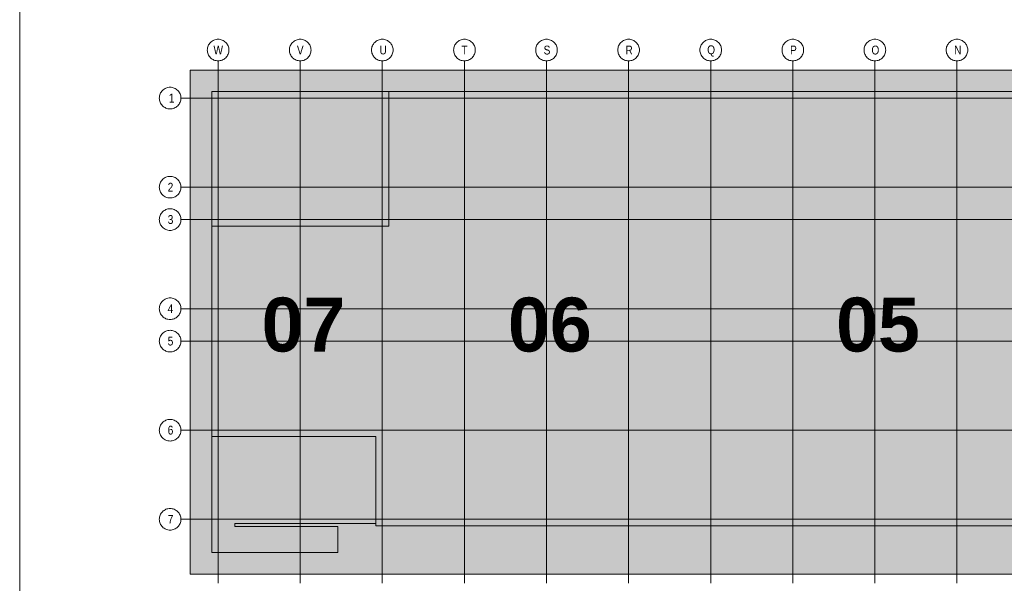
# Model space of a CAD drawing. Extents: x -620 to 300, y 62 to 1162.
# Tile 27 of 256: x 115 to 193, y 239 to 284. Entities that reach past the tile are written whole.
import ezdxf
from ezdxf.lldxf.tags import DXFTag

# ---------------------------------------------------------------- set-up
doc = ezdxf.new("R2010")
doc.units = 0
for name, color, linetype, lineweight in [('iwb_Plankopf Linie', 7, 'Continuous', 13), ('PK_LP', 7, 'Continuous', 9), ('PK_LP_Achsen', 7, 'STRICHPUNKT2', 5)]:
    doc.layers.add(name, color=color, linetype=linetype, lineweight=lineweight)
for name, color, linetype, lineweight, true_color in [('PK_LP_T04', 5, 'Continuous', 9, 0x0000ff), ('PK_LP_T04_Rest', 9, 'Continuous', 9, 0x808080), ('PK_LP_Tennung', 9, 'Continuous', 18, 0x808080)]:
    doc.layers.add(name, color=color, linetype=linetype, lineweight=lineweight, true_color=true_color)
doc.styles.get("Standard").update_dxf_attribs({"font": 'ARIALN.TTF'})
tags = doc.linetypes.add('grob', pattern=[14, 3, -8, 3]).pattern_tags.tags
tags[8:9] = [DXFTag(74, 4), DXFTag(75, 0), DXFTag(340, '0'), DXFTag(46, 0.0), DXFTag(50, 0.0), DXFTag(44, 0.0), DXFTag(45, 0.0)]
tags[6:7] = [DXFTag(74, 4), DXFTag(75, 0), DXFTag(340, '0'), DXFTag(46, 0.0), DXFTag(50, 0.0), DXFTag(44, 0.0), DXFTag(45, 0.0)]
tags[4:5] = [DXFTag(74, 4), DXFTag(75, 0), DXFTag(340, '0'), DXFTag(46, 0.0), DXFTag(50, 0.0), DXFTag(44, 0.0), DXFTag(45, 0.0)]
tags = doc.linetypes.add('STRICHPUNKT2', pattern=[12.7, 6.35, -3.175, 0, -3.175]).pattern_tags.tags
tags[10:11] = [DXFTag(74, 4), DXFTag(75, 0), DXFTag(340, '0'), DXFTag(46, 0.0), DXFTag(50, 0.0), DXFTag(44, 0.0), DXFTag(45, 0.0)]
tags[8:9] = [DXFTag(74, 4), DXFTag(75, 0), DXFTag(340, '0'), DXFTag(46, 0.0), DXFTag(50, 0.0), DXFTag(44, 0.0), DXFTag(45, 0.0)]
tags[6:7] = [DXFTag(74, 4), DXFTag(75, 0), DXFTag(340, '0'), DXFTag(46, 0.0), DXFTag(50, 0.0), DXFTag(44, 0.0), DXFTag(45, 0.0)]
tags[4:5] = [DXFTag(74, 4), DXFTag(75, 0), DXFTag(340, '0'), DXFTag(46, 0.0), DXFTag(50, 0.0), DXFTag(44, 0.0), DXFTag(45, 0.0)]

# ---------------------------------------------------------------- blocks, each defined once
blk = doc.blocks.new('Blockreferenz-A06G945R8I')
at = {"layer": 'PK_LP', "linetype": 'grob', "lineweight": 5, "ltscale": 0.13}
for p, q in [((128.76, 279.685), (143.888, 279.685)), ((128.76, 240.014), (128.76, 279.685)), ((143.888, 279.685), (169.728, 279.685)), ((143.888, 240.014), (143.888, 279.685)), ((143.888, 279.685), (143.888, 240.014)), ((169.728, 279.685), (195.568, 279.685)), ((169.728, 240.014), (169.728, 279.685)), ((169.728, 279.685), (169.728, 240.014)), ((143.888, 240.014), (128.76, 240.014)), ((169.728, 240.014), (143.888, 240.014)), ((195.568, 240.014), (169.728, 240.014))]:
    blk.add_line(p, q, dxfattribs=at)
at = {"layer": 'PK_LP', "linetype": 'ByBlock', "lineweight": 13, "ltscale": 0.13}
for p, q in [((130.46, 277.985), (144.395, 277.985)), ((130.46, 267.408), (130.46, 277.985)), ((209.085, 277.985), (144.395, 277.985)), ((144.395, 277.985), (144.395, 267.408)), ((144.395, 277.985), (144.395, 267.408)), ((130.46, 267.408), (130.46, 250.833)), ((144.395, 267.408), (130.46, 267.408)), ((144.395, 267.408), (130.46, 267.408)), ((130.46, 241.714), (130.46, 250.833)), ((130.46, 250.833), (143.38, 250.833)), ((130.46, 250.833), (143.38, 250.833)), ((143.38, 250.833), (143.38, 243.996)), ((143.38, 250.833), (143.38, 243.82)), ((143.38, 243.996), (132.286, 243.996)), ((132.286, 243.996), (132.286, 243.754)), ((132.286, 243.754), (140.398, 243.754)), ((140.398, 243.754), (140.398, 241.714)), ((143.38, 243.82), (196.075, 243.82)), ((140.398, 241.714), (130.46, 241.714))]:
    blk.add_line(p, q, dxfattribs=at)
at = {"layer": 'PK_LP_Achsen', "linetype": 'ByBlock', "ltscale": 0.13}
for p, q in [((130.567, 282.007), (130.642, 282.043)), ((130.642, 282.043), (130.721, 282.071)), ((130.721, 282.071), (130.802, 282.091)), ((130.802, 282.091), (130.884, 282.103)), ((130.884, 282.103), (130.968, 282.108)), ((130.968, 282.108), (131.051, 282.103)), ((131.051, 282.103), (131.134, 282.091)), ((131.134, 282.091), (131.214, 282.071)), ((131.214, 282.071), (131.293, 282.043)), ((131.293, 282.043), (131.368, 282.007)), ((137.027, 282.007), (137.102, 282.043)), ((137.102, 282.043), (137.181, 282.071)), ((137.181, 282.071), (137.262, 282.091)), ((137.262, 282.091), (137.344, 282.103)), ((137.344, 282.103), (137.428, 282.108)), ((137.428, 282.108), (137.511, 282.103)), ((137.511, 282.103), (137.594, 282.091)), ((137.594, 282.091), (137.674, 282.071)), ((137.674, 282.071), (137.753, 282.043)), ((137.753, 282.043), (137.828, 282.007)), ((143.487, 282.007), (143.562, 282.043)), ((143.562, 282.043), (143.641, 282.071)), ((143.641, 282.071), (143.722, 282.091)), ((143.722, 282.091), (143.804, 282.103)), ((143.804, 282.103), (143.888, 282.108)), ((143.888, 282.108), (143.971, 282.103)), ((143.971, 282.103), (144.054, 282.091)), ((144.054, 282.091), (144.134, 282.071)), ((144.134, 282.071), (144.213, 282.043)), ((144.213, 282.043), (144.288, 282.007)), ((149.947, 282.007), (150.022, 282.043)), ((150.022, 282.043), (150.101, 282.071)), ((150.101, 282.071), (150.182, 282.091)), ((150.182, 282.091), (150.264, 282.103)), ((150.264, 282.103), (150.348, 282.108)), ((150.348, 282.108), (150.431, 282.103)), ((150.431, 282.103), (150.514, 282.091)), ((150.514, 282.091), (150.594, 282.071)), ((150.594, 282.071), (150.673, 282.043)), ((150.673, 282.043), (150.748, 282.007)), ((156.407, 282.007), (156.482, 282.043)), ((156.482, 282.043), (156.561, 282.071)), ((156.561, 282.071), (156.642, 282.091)), ((156.642, 282.091), (156.724, 282.103)), ((156.724, 282.103), (156.808, 282.108)), ((156.808, 282.108), (156.891, 282.103)), ((156.891, 282.103), (156.974, 282.091)), ((156.974, 282.091), (157.054, 282.071)), ((157.054, 282.071), (157.133, 282.043)), ((157.133, 282.043), (157.208, 282.007)), ((162.867, 282.007), (162.942, 282.043)), ((162.942, 282.043), (163.021, 282.071)), ((163.021, 282.071), (163.102, 282.091)), ((163.102, 282.091), (163.184, 282.103)), ((163.184, 282.103), (163.268, 282.108)), ((163.268, 282.108), (163.351, 282.103)), ((163.351, 282.103), (163.434, 282.091)), ((163.434, 282.091), (163.514, 282.071)), ((163.514, 282.071), (163.593, 282.043)), ((163.593, 282.043), (163.668, 282.007)), ((169.327, 282.007), (169.402, 282.043)), ((169.402, 282.043), (169.481, 282.071)), ((169.481, 282.071), (169.562, 282.091)), ((169.562, 282.091), (169.644, 282.103)), ((169.644, 282.103), (169.728, 282.108)), ((169.728, 282.108), (169.811, 282.103)), ((169.811, 282.103), (169.894, 282.091)), ((169.894, 282.091), (169.974, 282.071)), ((169.974, 282.071), (170.053, 282.043)), ((170.053, 282.043), (170.128, 282.007)), ((175.787, 282.007), (175.862, 282.043)), ((175.862, 282.043), (175.941, 282.071)), ((175.941, 282.071), (176.022, 282.091)), ((176.022, 282.091), (176.104, 282.103)), ((176.104, 282.103), (176.188, 282.108)), ((176.188, 282.108), (176.271, 282.103)), ((176.271, 282.103), (176.354, 282.091)), ((176.354, 282.091), (176.434, 282.071)), ((176.434, 282.071), (176.513, 282.043)), ((176.513, 282.043), (176.588, 282.007)), ((182.247, 282.007), (182.322, 282.043)), ((182.322, 282.043), (182.401, 282.071)), ((182.401, 282.071), (182.482, 282.091)), ((182.482, 282.091), (182.564, 282.103)), ((182.564, 282.103), (182.648, 282.108)), ((182.648, 282.108), (182.731, 282.103)), ((182.731, 282.103), (182.814, 282.091)), ((182.814, 282.091), (182.894, 282.071)), ((182.894, 282.071), (182.973, 282.043)), ((182.973, 282.043), (183.048, 282.007)), ((188.707, 282.007), (188.782, 282.043)), ((188.782, 282.043), (188.861, 282.071)), ((188.861, 282.071), (188.942, 282.091)), ((188.942, 282.091), (189.024, 282.103)), ((189.024, 282.103), (189.108, 282.108)), ((189.108, 282.108), (189.191, 282.103)), ((189.191, 282.103), (189.274, 282.091)), ((189.274, 282.091), (189.354, 282.071)), ((189.354, 282.071), (189.433, 282.043)), ((189.433, 282.043), (189.508, 282.007)), ((130.118, 281.258), (130.122, 281.341)), ((130.122, 281.174), (130.118, 281.258)), ((130.122, 281.341), (130.134, 281.423)), ((130.134, 281.423), (130.154, 281.504)), ((130.154, 281.504), (130.182, 281.583)), ((130.182, 281.583), (130.218, 281.658)), ((130.218, 281.658), (130.261, 281.73)), ((130.261, 281.73), (130.311, 281.797)), ((130.311, 281.797), (130.367, 281.859)), ((130.367, 281.859), (130.428, 281.915)), ((130.428, 281.915), (130.495, 281.964)), ((130.495, 281.964), (130.567, 282.007)), ((131.368, 282.007), (131.44, 281.964)), ((131.44, 281.964), (131.507, 281.915)), ((131.507, 281.915), (131.569, 281.859)), ((131.569, 281.859), (131.625, 281.797)), ((131.625, 281.797), (131.674, 281.73)), ((131.674, 281.73), (131.717, 281.658)), ((131.717, 281.658), (131.753, 281.583)), ((131.753, 281.583), (131.781, 281.504)), ((131.781, 281.504), (131.801, 281.423)), ((131.801, 281.423), (131.814, 281.341)), ((131.814, 281.341), (131.818, 281.258)), ((131.818, 281.258), (131.814, 281.174)), ((136.578, 281.258), (136.582, 281.341)), ((136.582, 281.174), (136.578, 281.258)), ((136.582, 281.341), (136.594, 281.423)), ((136.594, 281.423), (136.614, 281.504)), ((136.614, 281.504), (136.642, 281.583)), ((136.642, 281.583), (136.678, 281.658)), ((136.678, 281.658), (136.721, 281.73)), ((136.721, 281.73), (136.771, 281.797)), ((136.771, 281.797), (136.827, 281.859)), ((136.827, 281.859), (136.888, 281.915)), ((136.888, 281.915), (136.955, 281.964)), ((136.955, 281.964), (137.027, 282.007)), ((137.828, 282.007), (137.9, 281.964)), ((137.9, 281.964), (137.967, 281.915)), ((137.967, 281.915), (138.029, 281.859)), ((138.029, 281.859), (138.085, 281.797)), ((138.085, 281.797), (138.134, 281.73)), ((138.134, 281.73), (138.177, 281.658)), ((138.177, 281.658), (138.213, 281.583)), ((138.213, 281.583), (138.241, 281.504)), ((138.241, 281.504), (138.261, 281.423)), ((138.261, 281.423), (138.274, 281.341)), ((138.274, 281.341), (138.278, 281.258)), ((138.278, 281.258), (138.274, 281.174)), ((143.038, 281.258), (143.042, 281.341)), ((143.042, 281.174), (143.038, 281.258)), ((143.042, 281.341), (143.054, 281.423)), ((143.054, 281.423), (143.074, 281.504)), ((143.074, 281.504), (143.102, 281.583)), ((143.102, 281.583), (143.138, 281.658)), ((143.138, 281.658), (143.181, 281.73)), ((143.181, 281.73), (143.231, 281.797)), ((143.231, 281.797), (143.287, 281.859)), ((143.287, 281.859), (143.348, 281.915)), ((143.348, 281.915), (143.415, 281.964)), ((143.415, 281.964), (143.487, 282.007)), ((144.288, 282.007), (144.36, 281.964)), ((144.36, 281.964), (144.427, 281.915)), ((144.427, 281.915), (144.489, 281.859)), ((144.489, 281.859), (144.545, 281.797)), ((144.545, 281.797), (144.594, 281.73)), ((144.594, 281.73), (144.637, 281.658)), ((144.637, 281.658), (144.673, 281.583)), ((144.673, 281.583), (144.701, 281.504)), ((144.701, 281.504), (144.721, 281.423)), ((144.721, 281.423), (144.734, 281.341)), ((144.734, 281.341), (144.738, 281.258)), ((144.738, 281.258), (144.734, 281.174)), ((149.498, 281.258), (149.502, 281.341)), ((149.502, 281.174), (149.498, 281.258)), ((149.502, 281.341), (149.514, 281.423)), ((149.514, 281.423), (149.534, 281.504)), ((149.534, 281.504), (149.562, 281.583)), ((149.562, 281.583), (149.598, 281.658)), ((149.598, 281.658), (149.641, 281.73)), ((149.641, 281.73), (149.691, 281.797)), ((149.691, 281.797), (149.747, 281.859)), ((149.747, 281.859), (149.808, 281.915)), ((149.808, 281.915), (149.875, 281.964)), ((149.875, 281.964), (149.947, 282.007)), ((150.748, 282.007), (150.82, 281.964)), ((150.82, 281.964), (150.887, 281.915)), ((150.887, 281.915), (150.949, 281.859)), ((150.949, 281.859), (151.005, 281.797)), ((151.005, 281.797), (151.054, 281.73)), ((151.054, 281.73), (151.097, 281.658)), ((151.097, 281.658), (151.133, 281.583)), ((151.133, 281.583), (151.161, 281.504)), ((151.161, 281.504), (151.181, 281.423)), ((151.181, 281.423), (151.194, 281.341)), ((151.194, 281.341), (151.198, 281.258)), ((151.198, 281.258), (151.194, 281.174)), ((155.958, 281.258), (155.962, 281.341)), ((155.962, 281.174), (155.958, 281.258)), ((155.962, 281.341), (155.974, 281.423)), ((155.974, 281.423), (155.994, 281.504)), ((155.994, 281.504), (156.022, 281.583)), ((156.022, 281.583), (156.058, 281.658)), ((156.058, 281.658), (156.101, 281.73)), ((156.101, 281.73), (156.151, 281.797)), ((156.151, 281.797), (156.207, 281.859)), ((156.207, 281.859), (156.268, 281.915)), ((156.268, 281.915), (156.335, 281.964)), ((156.335, 281.964), (156.407, 282.007)), ((157.208, 282.007), (157.28, 281.964)), ((157.28, 281.964), (157.347, 281.915)), ((157.347, 281.915), (157.409, 281.859)), ((157.409, 281.859), (157.465, 281.797)), ((157.465, 281.797), (157.514, 281.73)), ((157.514, 281.73), (157.557, 281.658)), ((157.557, 281.658), (157.593, 281.583)), ((157.593, 281.583), (157.621, 281.504)), ((157.621, 281.504), (157.641, 281.423)), ((157.641, 281.423), (157.654, 281.341)), ((157.654, 281.341), (157.658, 281.258)), ((157.658, 281.258), (157.654, 281.174)), ((162.418, 281.258), (162.422, 281.341)), ((162.422, 281.174), (162.418, 281.258)), ((162.422, 281.341), (162.434, 281.423)), ((162.434, 281.423), (162.454, 281.504)), ((162.454, 281.504), (162.482, 281.583)), ((162.482, 281.583), (162.518, 281.658)), ((162.518, 281.658), (162.561, 281.73)), ((162.561, 281.73), (162.611, 281.797)), ((162.611, 281.797), (162.667, 281.859)), ((162.667, 281.859), (162.728, 281.915)), ((162.728, 281.915), (162.795, 281.964)), ((162.795, 281.964), (162.867, 282.007)), ((163.668, 282.007), (163.74, 281.964)), ((163.74, 281.964), (163.807, 281.915)), ((163.807, 281.915), (163.869, 281.859)), ((163.869, 281.859), (163.925, 281.797)), ((163.925, 281.797), (163.974, 281.73)), ((163.974, 281.73), (164.017, 281.658)), ((164.017, 281.658), (164.053, 281.583)), ((164.053, 281.583), (164.081, 281.504)), ((164.081, 281.504), (164.101, 281.423)), ((164.101, 281.423), (164.114, 281.341)), ((164.114, 281.341), (164.118, 281.258)), ((164.118, 281.258), (164.114, 281.174)), ((168.878, 281.258), (168.882, 281.341)), ((168.882, 281.174), (168.878, 281.258)), ((168.882, 281.341), (168.894, 281.423)), ((168.894, 281.423), (168.914, 281.504)), ((168.914, 281.504), (168.942, 281.583)), ((168.942, 281.583), (168.978, 281.658)), ((168.978, 281.658), (169.021, 281.73)), ((169.021, 281.73), (169.071, 281.797)), ((169.071, 281.797), (169.127, 281.859)), ((169.127, 281.859), (169.188, 281.915)), ((169.188, 281.915), (169.255, 281.964)), ((169.255, 281.964), (169.327, 282.007)), ((170.128, 282.007), (170.2, 281.964)), ((170.2, 281.964), (170.267, 281.915)), ((170.267, 281.915), (170.329, 281.859)), ((170.329, 281.859), (170.385, 281.797)), ((170.385, 281.797), (170.434, 281.73)), ((170.434, 281.73), (170.477, 281.658)), ((170.477, 281.658), (170.513, 281.583)), ((170.513, 281.583), (170.541, 281.504)), ((170.541, 281.504), (170.561, 281.423)), ((170.561, 281.423), (170.574, 281.341)), ((170.574, 281.341), (170.578, 281.258)), ((170.578, 281.258), (170.574, 281.174)), ((175.338, 281.258), (175.342, 281.341)), ((175.342, 281.174), (175.338, 281.258)), ((175.342, 281.341), (175.354, 281.423)), ((175.354, 281.423), (175.374, 281.504)), ((175.374, 281.504), (175.402, 281.583)), ((175.402, 281.583), (175.438, 281.658)), ((175.438, 281.658), (175.481, 281.73)), ((175.481, 281.73), (175.531, 281.797)), ((175.531, 281.797), (175.587, 281.859)), ((175.587, 281.859), (175.648, 281.915)), ((175.648, 281.915), (175.715, 281.964)), ((175.715, 281.964), (175.787, 282.007)), ((176.588, 282.007), (176.66, 281.964)), ((176.66, 281.964), (176.727, 281.915)), ((176.727, 281.915), (176.789, 281.859)), ((176.789, 281.859), (176.845, 281.797)), ((176.845, 281.797), (176.894, 281.73)), ((176.894, 281.73), (176.937, 281.658)), ((176.937, 281.658), (176.973, 281.583)), ((176.973, 281.583), (177.001, 281.504)), ((177.001, 281.504), (177.021, 281.423)), ((177.021, 281.423), (177.034, 281.341)), ((177.034, 281.341), (177.038, 281.258)), ((177.038, 281.258), (177.034, 281.174)), ((181.798, 281.258), (181.802, 281.341)), ((181.802, 281.174), (181.798, 281.258)), ((181.802, 281.341), (181.814, 281.423)), ((181.814, 281.423), (181.834, 281.504)), ((181.834, 281.504), (181.862, 281.583)), ((181.862, 281.583), (181.898, 281.658)), ((181.898, 281.658), (181.941, 281.73)), ((181.941, 281.73), (181.991, 281.797)), ((181.991, 281.797), (182.047, 281.859)), ((182.047, 281.859), (182.108, 281.915)), ((182.108, 281.915), (182.175, 281.964)), ((182.175, 281.964), (182.247, 282.007)), ((183.048, 282.007), (183.12, 281.964)), ((183.12, 281.964), (183.187, 281.915)), ((183.187, 281.915), (183.249, 281.859)), ((183.249, 281.859), (183.305, 281.797)), ((183.305, 281.797), (183.354, 281.73)), ((183.354, 281.73), (183.397, 281.658)), ((183.397, 281.658), (183.433, 281.583)), ((183.433, 281.583), (183.461, 281.504)), ((183.461, 281.504), (183.481, 281.423)), ((183.481, 281.423), (183.494, 281.341)), ((183.494, 281.341), (183.498, 281.258)), ((183.498, 281.258), (183.494, 281.174)), ((188.258, 281.258), (188.262, 281.341)), ((188.262, 281.174), (188.258, 281.258)), ((188.262, 281.341), (188.274, 281.423)), ((188.274, 281.423), (188.294, 281.504)), ((188.294, 281.504), (188.322, 281.583)), ((188.322, 281.583), (188.358, 281.658)), ((188.358, 281.658), (188.401, 281.73)), ((188.401, 281.73), (188.451, 281.797)), ((188.451, 281.797), (188.507, 281.859)), ((188.507, 281.859), (188.568, 281.915)), ((188.568, 281.915), (188.635, 281.964)), ((188.635, 281.964), (188.707, 282.007)), ((189.508, 282.007), (189.58, 281.964)), ((189.58, 281.964), (189.647, 281.915)), ((189.647, 281.915), (189.709, 281.859)), ((189.709, 281.859), (189.765, 281.797)), ((189.765, 281.797), (189.814, 281.73)), ((189.814, 281.73), (189.857, 281.658)), ((189.857, 281.658), (189.893, 281.583)), ((189.893, 281.583), (189.921, 281.504)), ((189.921, 281.504), (189.941, 281.423)), ((189.941, 281.423), (189.954, 281.341)), ((189.954, 281.341), (189.958, 281.258)), ((189.958, 281.258), (189.954, 281.174)), ((130.134, 281.092), (130.122, 281.174)), ((130.154, 281.011), (130.134, 281.092)), ((130.182, 280.932), (130.154, 281.011)), ((130.218, 280.857), (130.182, 280.932)), ((130.261, 280.785), (130.218, 280.857)), ((130.311, 280.718), (130.261, 280.785)), ((130.367, 280.656), (130.311, 280.718)), ((130.428, 280.6), (130.367, 280.656)), ((130.495, 280.551), (130.428, 280.6)), ((130.567, 280.508), (130.495, 280.551)), ((130.642, 280.472), (130.567, 280.508)), ((130.721, 280.444), (130.642, 280.472)), ((131.293, 280.472), (131.214, 280.444)), ((131.368, 280.508), (131.293, 280.472)), ((131.44, 280.551), (131.368, 280.508)), ((131.507, 280.6), (131.44, 280.551)), ((131.569, 280.656), (131.507, 280.6)), ((131.625, 280.718), (131.569, 280.656)), ((131.674, 280.785), (131.625, 280.718)), ((131.717, 280.857), (131.674, 280.785)), ((131.753, 280.932), (131.717, 280.857)), ((131.781, 281.011), (131.753, 280.932)), ((131.801, 281.092), (131.781, 281.011)), ((131.814, 281.174), (131.801, 281.092)), ((136.594, 281.092), (136.582, 281.174)), ((136.614, 281.011), (136.594, 281.092)), ((136.642, 280.932), (136.614, 281.011)), ((136.678, 280.857), (136.642, 280.932)), ((136.721, 280.785), (136.678, 280.857)), ((136.771, 280.718), (136.721, 280.785)), ((136.827, 280.656), (136.771, 280.718)), ((136.888, 280.6), (136.827, 280.656)), ((136.955, 280.551), (136.888, 280.6)), ((137.027, 280.508), (136.955, 280.551)), ((137.102, 280.472), (137.027, 280.508)), ((137.181, 280.444), (137.102, 280.472)), ((137.753, 280.472), (137.674, 280.444)), ((137.828, 280.508), (137.753, 280.472)), ((137.9, 280.551), (137.828, 280.508)), ((137.967, 280.6), (137.9, 280.551)), ((138.029, 280.656), (137.967, 280.6)), ((138.085, 280.718), (138.029, 280.656)), ((138.134, 280.785), (138.085, 280.718)), ((138.177, 280.857), (138.134, 280.785)), ((138.213, 280.932), (138.177, 280.857)), ((138.241, 281.011), (138.213, 280.932)), ((138.261, 281.092), (138.241, 281.011)), ((138.274, 281.174), (138.261, 281.092)), ((143.054, 281.092), (143.042, 281.174)), ((143.074, 281.011), (143.054, 281.092)), ((143.102, 280.932), (143.074, 281.011)), ((143.138, 280.857), (143.102, 280.932)), ((143.181, 280.785), (143.138, 280.857)), ((143.231, 280.718), (143.181, 280.785)), ((143.287, 280.656), (143.231, 280.718)), ((143.348, 280.6), (143.287, 280.656)), ((143.415, 280.551), (143.348, 280.6)), ((143.487, 280.508), (143.415, 280.551)), ((143.562, 280.472), (143.487, 280.508)), ((143.641, 280.444), (143.562, 280.472)), ((144.213, 280.472), (144.134, 280.444)), ((144.288, 280.508), (144.213, 280.472)), ((144.36, 280.551), (144.288, 280.508)), ((144.427, 280.6), (144.36, 280.551)), ((144.489, 280.656), (144.427, 280.6)), ((144.545, 280.718), (144.489, 280.656)), ((144.594, 280.785), (144.545, 280.718)), ((144.637, 280.857), (144.594, 280.785)), ((144.673, 280.932), (144.637, 280.857)), ((144.701, 281.011), (144.673, 280.932)), ((144.721, 281.092), (144.701, 281.011)), ((144.734, 281.174), (144.721, 281.092)), ((149.514, 281.092), (149.502, 281.174)), ((149.534, 281.011), (149.514, 281.092)), ((149.562, 280.932), (149.534, 281.011)), ((149.598, 280.857), (149.562, 280.932)), ((149.641, 280.785), (149.598, 280.857)), ((149.691, 280.718), (149.641, 280.785)), ((149.747, 280.656), (149.691, 280.718)), ((149.808, 280.6), (149.747, 280.656)), ((149.875, 280.551), (149.808, 280.6)), ((149.947, 280.508), (149.875, 280.551)), ((150.022, 280.472), (149.947, 280.508)), ((150.101, 280.444), (150.022, 280.472)), ((150.673, 280.472), (150.594, 280.444)), ((150.748, 280.508), (150.673, 280.472)), ((150.82, 280.551), (150.748, 280.508)), ((150.887, 280.6), (150.82, 280.551)), ((150.949, 280.656), (150.887, 280.6)), ((151.005, 280.718), (150.949, 280.656)), ((151.054, 280.785), (151.005, 280.718)), ((151.097, 280.857), (151.054, 280.785)), ((151.133, 280.932), (151.097, 280.857)), ((151.161, 281.011), (151.133, 280.932)), ((151.181, 281.092), (151.161, 281.011)), ((151.194, 281.174), (151.181, 281.092)), ((155.974, 281.092), (155.962, 281.174)), ((155.994, 281.011), (155.974, 281.092)), ((156.022, 280.932), (155.994, 281.011)), ((156.058, 280.857), (156.022, 280.932)), ((156.101, 280.785), (156.058, 280.857)), ((156.151, 280.718), (156.101, 280.785)), ((156.207, 280.656), (156.151, 280.718)), ((156.268, 280.6), (156.207, 280.656)), ((156.335, 280.551), (156.268, 280.6)), ((156.407, 280.508), (156.335, 280.551)), ((156.482, 280.472), (156.407, 280.508)), ((156.561, 280.444), (156.482, 280.472)), ((157.133, 280.472), (157.054, 280.444)), ((157.208, 280.508), (157.133, 280.472)), ((157.28, 280.551), (157.208, 280.508)), ((157.347, 280.6), (157.28, 280.551)), ((157.409, 280.656), (157.347, 280.6)), ((157.465, 280.718), (157.409, 280.656)), ((157.514, 280.785), (157.465, 280.718)), ((157.557, 280.857), (157.514, 280.785)), ((157.593, 280.932), (157.557, 280.857)), ((157.621, 281.011), (157.593, 280.932)), ((157.641, 281.092), (157.621, 281.011)), ((157.654, 281.174), (157.641, 281.092)), ((162.434, 281.092), (162.422, 281.174)), ((162.454, 281.011), (162.434, 281.092)), ((162.482, 280.932), (162.454, 281.011)), ((162.518, 280.857), (162.482, 280.932)), ((162.561, 280.785), (162.518, 280.857)), ((162.611, 280.718), (162.561, 280.785)), ((162.667, 280.656), (162.611, 280.718)), ((162.728, 280.6), (162.667, 280.656)), ((162.795, 280.551), (162.728, 280.6)), ((162.867, 280.508), (162.795, 280.551)), ((162.942, 280.472), (162.867, 280.508)), ((163.021, 280.444), (162.942, 280.472)), ((163.593, 280.472), (163.514, 280.444)), ((163.668, 280.508), (163.593, 280.472)), ((163.74, 280.551), (163.668, 280.508)), ((163.807, 280.6), (163.74, 280.551)), ((163.869, 280.656), (163.807, 280.6)), ((163.925, 280.718), (163.869, 280.656)), ((163.974, 280.785), (163.925, 280.718)), ((164.017, 280.857), (163.974, 280.785)), ((164.053, 280.932), (164.017, 280.857)), ((164.081, 281.011), (164.053, 280.932)), ((164.101, 281.092), (164.081, 281.011)), ((164.114, 281.174), (164.101, 281.092)), ((168.894, 281.092), (168.882, 281.174)), ((168.914, 281.011), (168.894, 281.092)), ((168.942, 280.932), (168.914, 281.011)), ((168.978, 280.857), (168.942, 280.932)), ((169.021, 280.785), (168.978, 280.857)), ((169.071, 280.718), (169.021, 280.785)), ((169.127, 280.656), (169.071, 280.718)), ((169.188, 280.6), (169.127, 280.656)), ((169.255, 280.551), (169.188, 280.6)), ((169.327, 280.508), (169.255, 280.551)), ((169.402, 280.472), (169.327, 280.508)), ((169.481, 280.444), (169.402, 280.472)), ((170.053, 280.472), (169.974, 280.444)), ((170.128, 280.508), (170.053, 280.472)), ((170.2, 280.551), (170.128, 280.508)), ((170.267, 280.6), (170.2, 280.551)), ((170.329, 280.656), (170.267, 280.6)), ((170.385, 280.718), (170.329, 280.656)), ((170.434, 280.785), (170.385, 280.718)), ((170.477, 280.857), (170.434, 280.785)), ((170.513, 280.932), (170.477, 280.857)), ((170.541, 281.011), (170.513, 280.932)), ((170.561, 281.092), (170.541, 281.011)), ((170.574, 281.174), (170.561, 281.092)), ((175.354, 281.092), (175.342, 281.174)), ((175.374, 281.011), (175.354, 281.092)), ((175.402, 280.932), (175.374, 281.011)), ((175.438, 280.857), (175.402, 280.932)), ((175.481, 280.785), (175.438, 280.857)), ((175.531, 280.718), (175.481, 280.785)), ((175.587, 280.656), (175.531, 280.718)), ((175.648, 280.6), (175.587, 280.656)), ((175.715, 280.551), (175.648, 280.6)), ((175.787, 280.508), (175.715, 280.551)), ((175.862, 280.472), (175.787, 280.508)), ((175.941, 280.444), (175.862, 280.472)), ((176.513, 280.472), (176.434, 280.444)), ((176.588, 280.508), (176.513, 280.472)), ((176.66, 280.551), (176.588, 280.508)), ((176.727, 280.6), (176.66, 280.551)), ((176.789, 280.656), (176.727, 280.6)), ((176.845, 280.718), (176.789, 280.656)), ((176.894, 280.785), (176.845, 280.718)), ((176.937, 280.857), (176.894, 280.785)), ((176.973, 280.932), (176.937, 280.857)), ((177.001, 281.011), (176.973, 280.932)), ((177.021, 281.092), (177.001, 281.011)), ((177.034, 281.174), (177.021, 281.092)), ((181.814, 281.092), (181.802, 281.174)), ((181.834, 281.011), (181.814, 281.092)), ((181.862, 280.932), (181.834, 281.011)), ((181.898, 280.857), (181.862, 280.932)), ((181.941, 280.785), (181.898, 280.857)), ((181.991, 280.718), (181.941, 280.785)), ((182.047, 280.656), (181.991, 280.718)), ((182.108, 280.6), (182.047, 280.656)), ((182.175, 280.551), (182.108, 280.6)), ((182.247, 280.508), (182.175, 280.551)), ((182.322, 280.472), (182.247, 280.508)), ((182.401, 280.444), (182.322, 280.472)), ((182.973, 280.472), (182.894, 280.444)), ((183.048, 280.508), (182.973, 280.472)), ((183.12, 280.551), (183.048, 280.508)), ((183.187, 280.6), (183.12, 280.551)), ((183.249, 280.656), (183.187, 280.6)), ((183.305, 280.718), (183.249, 280.656)), ((183.354, 280.785), (183.305, 280.718)), ((183.397, 280.857), (183.354, 280.785)), ((183.433, 280.932), (183.397, 280.857)), ((183.461, 281.011), (183.433, 280.932)), ((183.481, 281.092), (183.461, 281.011)), ((183.494, 281.174), (183.481, 281.092)), ((188.274, 281.092), (188.262, 281.174)), ((188.294, 281.011), (188.274, 281.092)), ((188.322, 280.932), (188.294, 281.011)), ((188.358, 280.857), (188.322, 280.932)), ((188.401, 280.785), (188.358, 280.857)), ((188.451, 280.718), (188.401, 280.785)), ((188.507, 280.656), (188.451, 280.718)), ((188.568, 280.6), (188.507, 280.656)), ((188.635, 280.551), (188.568, 280.6)), ((188.707, 280.508), (188.635, 280.551)), ((188.782, 280.472), (188.707, 280.508)), ((188.861, 280.444), (188.782, 280.472)), ((189.433, 280.472), (189.354, 280.444)), ((189.508, 280.508), (189.433, 280.472)), ((189.58, 280.551), (189.508, 280.508)), ((189.647, 280.6), (189.58, 280.551)), ((189.709, 280.656), (189.647, 280.6)), ((189.765, 280.718), (189.709, 280.656)), ((189.814, 280.785), (189.765, 280.718)), ((189.857, 280.857), (189.814, 280.785)), ((189.893, 280.932), (189.857, 280.857)), ((189.921, 281.011), (189.893, 280.932)), ((189.941, 281.092), (189.921, 281.011)), ((189.954, 281.174), (189.941, 281.092)), ((130.802, 280.424), (130.721, 280.444)), ((130.884, 280.412), (130.802, 280.424)), ((130.968, 280.408), (130.884, 280.412)), ((131.051, 280.412), (130.968, 280.408)), ((131.134, 280.424), (131.051, 280.412)), ((131.214, 280.444), (131.134, 280.424)), ((137.262, 280.424), (137.181, 280.444)), ((137.344, 280.412), (137.262, 280.424)), ((137.428, 280.408), (137.344, 280.412)), ((137.511, 280.412), (137.428, 280.408)), ((137.594, 280.424), (137.511, 280.412)), ((137.674, 280.444), (137.594, 280.424)), ((143.722, 280.424), (143.641, 280.444)), ((143.804, 280.412), (143.722, 280.424)), ((143.888, 280.408), (143.804, 280.412)), ((143.971, 280.412), (143.888, 280.408)), ((144.054, 280.424), (143.971, 280.412)), ((144.134, 280.444), (144.054, 280.424)), ((150.182, 280.424), (150.101, 280.444)), ((150.264, 280.412), (150.182, 280.424)), ((150.348, 280.408), (150.264, 280.412)), ((150.431, 280.412), (150.348, 280.408)), ((150.514, 280.424), (150.431, 280.412)), ((150.594, 280.444), (150.514, 280.424)), ((156.642, 280.424), (156.561, 280.444)), ((156.724, 280.412), (156.642, 280.424)), ((156.808, 280.408), (156.724, 280.412)), ((156.891, 280.412), (156.808, 280.408)), ((156.974, 280.424), (156.891, 280.412)), ((157.054, 280.444), (156.974, 280.424)), ((163.102, 280.424), (163.021, 280.444)), ((163.184, 280.412), (163.102, 280.424)), ((163.268, 280.408), (163.184, 280.412)), ((163.351, 280.412), (163.268, 280.408)), ((163.434, 280.424), (163.351, 280.412)), ((163.514, 280.444), (163.434, 280.424)), ((169.562, 280.424), (169.481, 280.444)), ((169.644, 280.412), (169.562, 280.424)), ((169.728, 280.408), (169.644, 280.412)), ((169.811, 280.412), (169.728, 280.408)), ((169.894, 280.424), (169.811, 280.412)), ((169.974, 280.444), (169.894, 280.424)), ((176.022, 280.424), (175.941, 280.444)), ((176.104, 280.412), (176.022, 280.424)), ((176.188, 280.408), (176.104, 280.412)), ((176.271, 280.412), (176.188, 280.408)), ((176.354, 280.424), (176.271, 280.412)), ((176.434, 280.444), (176.354, 280.424)), ((182.482, 280.424), (182.401, 280.444)), ((182.564, 280.412), (182.482, 280.424)), ((182.648, 280.408), (182.564, 280.412)), ((182.731, 280.412), (182.648, 280.408)), ((182.814, 280.424), (182.731, 280.412)), ((182.894, 280.444), (182.814, 280.424)), ((188.942, 280.424), (188.861, 280.444)), ((189.024, 280.412), (188.942, 280.424)), ((189.108, 280.408), (189.024, 280.412)), ((189.191, 280.412), (189.108, 280.408)), ((189.274, 280.424), (189.191, 280.412)), ((189.354, 280.444), (189.274, 280.424)), ((126.649, 278.135), (126.716, 278.184)), ((126.716, 278.184), (126.787, 278.227)), ((126.787, 278.227), (126.862, 278.263)), ((126.862, 278.263), (126.941, 278.291)), ((126.941, 278.291), (127.022, 278.311)), ((127.022, 278.311), (127.104, 278.323)), ((127.104, 278.323), (127.188, 278.328)), ((127.188, 278.328), (127.271, 278.323)), ((127.271, 278.323), (127.354, 278.311)), ((127.354, 278.311), (127.434, 278.291)), ((127.434, 278.291), (127.513, 278.263)), ((127.513, 278.263), (127.588, 278.227)), ((127.588, 278.227), (127.66, 278.184)), ((127.66, 278.184), (127.727, 278.135)), ((126.338, 277.478), (126.342, 277.561)), ((126.342, 277.394), (126.338, 277.478)), ((126.342, 277.561), (126.354, 277.643)), ((126.354, 277.312), (126.342, 277.394)), ((126.354, 277.643), (126.374, 277.724)), ((126.374, 277.724), (126.402, 277.803)), ((126.402, 277.803), (126.438, 277.878)), ((126.438, 277.878), (126.481, 277.95)), ((126.481, 277.95), (126.531, 278.017)), ((126.531, 278.017), (126.587, 278.079)), ((126.587, 278.079), (126.649, 278.135)), ((127.727, 278.135), (127.789, 278.079)), ((127.789, 278.079), (127.845, 278.017)), ((127.845, 278.017), (127.894, 277.95)), ((127.894, 277.95), (127.937, 277.878)), ((127.937, 277.878), (127.973, 277.803)), ((127.973, 277.803), (128.001, 277.724)), ((128.001, 277.724), (128.021, 277.643)), ((128.021, 277.643), (128.034, 277.561)), ((128.034, 277.394), (128.021, 277.312)), ((128.034, 277.561), (128.038, 277.478)), ((128.038, 277.478), (128.034, 277.394)), ((126.374, 277.231), (126.354, 277.312)), ((126.402, 277.152), (126.374, 277.231)), ((126.438, 277.077), (126.402, 277.152)), ((126.481, 277.005), (126.438, 277.077)), ((126.531, 276.938), (126.481, 277.005)), ((126.587, 276.877), (126.531, 276.938)), ((126.649, 276.82), (126.587, 276.877)), ((126.716, 276.771), (126.649, 276.82)), ((126.787, 276.728), (126.716, 276.771)), ((126.862, 276.692), (126.787, 276.728)), ((126.941, 276.664), (126.862, 276.692)), ((127.022, 276.644), (126.941, 276.664)), ((127.104, 276.632), (127.022, 276.644)), ((127.188, 276.628), (127.104, 276.632)), ((127.271, 276.632), (127.188, 276.628)), ((127.354, 276.644), (127.271, 276.632)), ((127.434, 276.664), (127.354, 276.644)), ((127.513, 276.692), (127.434, 276.664)), ((127.588, 276.728), (127.513, 276.692)), ((127.66, 276.771), (127.588, 276.728)), ((127.727, 276.82), (127.66, 276.771)), ((127.789, 276.877), (127.727, 276.82)), ((127.845, 276.938), (127.789, 276.877)), ((127.894, 277.005), (127.845, 276.938)), ((127.937, 277.077), (127.894, 277.005)), ((127.973, 277.152), (127.937, 277.077)), ((128.001, 277.231), (127.973, 277.152)), ((128.021, 277.312), (128.001, 277.231)), ((126.716, 271.172), (126.787, 271.215)), ((126.787, 271.215), (126.862, 271.25)), ((126.862, 271.25), (126.941, 271.278)), ((126.941, 271.278), (127.022, 271.299)), ((127.022, 271.299), (127.104, 271.311)), ((127.104, 271.311), (127.188, 271.315)), ((127.188, 271.315), (127.271, 271.311)), ((127.271, 271.311), (127.354, 271.299)), ((127.354, 271.299), (127.434, 271.278)), ((127.434, 271.278), (127.513, 271.25)), ((127.513, 271.25), (127.588, 271.215)), ((127.588, 271.215), (127.66, 271.172)), ((126.338, 270.465), (126.342, 270.548)), ((126.342, 270.382), (126.338, 270.465)), ((126.342, 270.548), (126.354, 270.631)), ((126.354, 270.631), (126.374, 270.712)), ((126.374, 270.712), (126.402, 270.79)), ((126.402, 270.79), (126.438, 270.866)), ((126.438, 270.866), (126.481, 270.937)), ((126.481, 270.937), (126.531, 271.004)), ((126.531, 271.004), (126.587, 271.066)), ((126.587, 271.066), (126.649, 271.122)), ((126.649, 271.122), (126.716, 271.172)), ((127.66, 271.172), (127.727, 271.122)), ((127.727, 271.122), (127.789, 271.066)), ((127.789, 271.066), (127.845, 271.004)), ((127.845, 271.004), (127.894, 270.937)), ((127.894, 270.937), (127.937, 270.866)), ((127.937, 270.866), (127.973, 270.79)), ((127.973, 270.79), (128.001, 270.712)), ((128.001, 270.712), (128.021, 270.631)), ((128.021, 270.631), (128.034, 270.548)), ((128.034, 270.548), (128.038, 270.465)), ((128.038, 270.465), (128.034, 270.382)), ((126.354, 270.299), (126.342, 270.382)), ((126.374, 270.218), (126.354, 270.299)), ((126.402, 270.14), (126.374, 270.218)), ((126.438, 270.064), (126.402, 270.14)), ((126.481, 269.993), (126.438, 270.064)), ((126.531, 269.926), (126.481, 269.993)), ((126.587, 269.864), (126.531, 269.926)), ((126.649, 269.808), (126.587, 269.864)), ((126.716, 269.758), (126.649, 269.808)), ((126.787, 269.715), (126.716, 269.758)), ((126.862, 269.68), (126.787, 269.715)), ((126.941, 269.652), (126.862, 269.68)), ((127.022, 269.631), (126.941, 269.652)), ((127.104, 269.619), (127.022, 269.631)), ((127.354, 269.631), (127.271, 269.619)), ((127.434, 269.652), (127.354, 269.631)), ((127.513, 269.68), (127.434, 269.652)), ((127.588, 269.715), (127.513, 269.68)), ((127.66, 269.758), (127.588, 269.715)), ((127.727, 269.808), (127.66, 269.758)), ((127.789, 269.864), (127.727, 269.808)), ((127.845, 269.926), (127.789, 269.864)), ((127.894, 269.993), (127.845, 269.926)), ((127.937, 270.064), (127.894, 269.993)), ((127.973, 270.14), (127.937, 270.064)), ((128.001, 270.218), (127.973, 270.14)), ((128.021, 270.299), (128.001, 270.218)), ((128.034, 270.382), (128.021, 270.299)), ((127.188, 269.615), (127.104, 269.619)), ((127.271, 269.619), (127.188, 269.615)), ((126.342, 267.998), (126.354, 268.081)), ((126.354, 268.081), (126.374, 268.162)), ((126.374, 268.162), (126.402, 268.24)), ((126.402, 268.24), (126.438, 268.316)), ((126.438, 268.316), (126.481, 268.387)), ((126.481, 268.387), (126.531, 268.454)), ((126.531, 268.454), (126.587, 268.516)), ((126.587, 268.516), (126.649, 268.572)), ((126.649, 268.572), (126.716, 268.622)), ((126.716, 268.622), (126.787, 268.665)), ((126.787, 268.665), (126.862, 268.7)), ((126.862, 268.7), (126.941, 268.728)), ((126.941, 268.728), (127.022, 268.749)), ((127.022, 268.749), (127.104, 268.761)), ((127.104, 268.761), (127.188, 268.765)), ((127.188, 268.765), (127.271, 268.761)), ((127.271, 268.761), (127.354, 268.749)), ((127.354, 268.749), (127.434, 268.728)), ((127.434, 268.728), (127.513, 268.7)), ((127.513, 268.7), (127.588, 268.665)), ((127.588, 268.665), (127.66, 268.622)), ((127.66, 268.622), (127.727, 268.572)), ((127.727, 268.572), (127.789, 268.516)), ((127.789, 268.516), (127.845, 268.454)), ((127.845, 268.454), (127.894, 268.387)), ((127.894, 268.387), (127.937, 268.316)), ((127.937, 268.316), (127.973, 268.24)), ((127.973, 268.24), (128.001, 268.162)), ((128.001, 268.162), (128.021, 268.081)), ((128.021, 268.081), (128.034, 267.998)), ((126.338, 267.915), (126.342, 267.998)), ((126.342, 267.832), (126.338, 267.915)), ((126.354, 267.749), (126.342, 267.832)), ((126.374, 267.668), (126.354, 267.749)), ((126.402, 267.59), (126.374, 267.668)), ((126.438, 267.514), (126.402, 267.59)), ((126.481, 267.443), (126.438, 267.514)), ((126.531, 267.376), (126.481, 267.443)), ((126.587, 267.314), (126.531, 267.376)), ((126.649, 267.258), (126.587, 267.314)), ((127.789, 267.314), (127.727, 267.258)), ((127.845, 267.376), (127.789, 267.314)), ((127.894, 267.443), (127.845, 267.376)), ((127.937, 267.514), (127.894, 267.443)), ((127.973, 267.59), (127.937, 267.514)), ((128.001, 267.668), (127.973, 267.59)), ((128.021, 267.749), (128.001, 267.668)), ((128.034, 267.832), (128.021, 267.749)), ((128.034, 267.998), (128.038, 267.915)), ((128.038, 267.915), (128.034, 267.832)), ((126.716, 267.208), (126.649, 267.258)), ((126.787, 267.165), (126.716, 267.208)), ((126.862, 267.13), (126.787, 267.165)), ((126.941, 267.102), (126.862, 267.13)), ((127.022, 267.081), (126.941, 267.102)), ((127.104, 267.069), (127.022, 267.081)), ((127.188, 267.065), (127.104, 267.069)), ((127.271, 267.069), (127.188, 267.065)), ((127.354, 267.081), (127.271, 267.069)), ((127.434, 267.102), (127.354, 267.081)), ((127.513, 267.13), (127.434, 267.102)), ((127.588, 267.165), (127.513, 267.13)), ((127.66, 267.208), (127.588, 267.165)), ((127.727, 267.258), (127.66, 267.208)), ((126.354, 261.068), (126.374, 261.149)), ((126.374, 261.149), (126.402, 261.228)), ((126.402, 261.228), (126.438, 261.303)), ((126.438, 261.303), (126.481, 261.375)), ((126.481, 261.375), (126.531, 261.442)), ((126.531, 261.442), (126.587, 261.504)), ((126.587, 261.504), (126.649, 261.56)), ((126.649, 261.56), (126.716, 261.609)), ((126.716, 261.609), (126.787, 261.652)), ((126.787, 261.652), (126.862, 261.688)), ((126.862, 261.688), (126.941, 261.716)), ((126.941, 261.716), (127.022, 261.736)), ((127.022, 261.736), (127.104, 261.748)), ((127.104, 261.748), (127.188, 261.753)), ((127.188, 261.753), (127.271, 261.748)), ((127.271, 261.748), (127.354, 261.736)), ((127.354, 261.736), (127.434, 261.716)), ((127.434, 261.716), (127.513, 261.688)), ((127.513, 261.688), (127.588, 261.652)), ((127.588, 261.652), (127.66, 261.609)), ((127.66, 261.609), (127.727, 261.56)), ((127.727, 261.56), (127.789, 261.504)), ((127.789, 261.504), (127.845, 261.442)), ((127.845, 261.442), (127.894, 261.375)), ((127.894, 261.375), (127.937, 261.303)), ((127.937, 261.303), (127.973, 261.228)), ((127.973, 261.228), (128.001, 261.149)), ((128.001, 261.149), (128.021, 261.068)), ((126.338, 260.903), (126.342, 260.986)), ((126.342, 260.819), (126.338, 260.903)), ((126.342, 260.986), (126.354, 261.068)), ((126.354, 260.737), (126.342, 260.819)), ((126.374, 260.656), (126.354, 260.737)), ((126.402, 260.577), (126.374, 260.656)), ((126.438, 260.502), (126.402, 260.577)), ((126.481, 260.43), (126.438, 260.502)), ((126.531, 260.363), (126.481, 260.43)), ((126.587, 260.302), (126.531, 260.363)), ((127.845, 260.363), (127.789, 260.302)), ((127.894, 260.43), (127.845, 260.363)), ((127.937, 260.502), (127.894, 260.43)), ((127.973, 260.577), (127.937, 260.502)), ((128.001, 260.656), (127.973, 260.577)), ((128.021, 260.737), (128.001, 260.656)), ((128.021, 261.068), (128.034, 260.986)), ((128.034, 260.819), (128.021, 260.737)), ((128.034, 260.986), (128.038, 260.903)), ((128.038, 260.903), (128.034, 260.819)), ((126.649, 260.245), (126.587, 260.302)), ((126.716, 260.196), (126.649, 260.245)), ((126.787, 260.153), (126.716, 260.196)), ((126.862, 260.117), (126.787, 260.153)), ((126.941, 260.089), (126.862, 260.117)), ((127.022, 260.069), (126.941, 260.089)), ((127.104, 260.057), (127.022, 260.069)), ((127.188, 260.053), (127.104, 260.057)), ((127.271, 260.057), (127.188, 260.053)), ((127.354, 260.069), (127.271, 260.057)), ((127.434, 260.089), (127.354, 260.069)), ((127.513, 260.117), (127.434, 260.089)), ((127.588, 260.153), (127.513, 260.117)), ((127.66, 260.196), (127.588, 260.153)), ((127.727, 260.245), (127.66, 260.196)), ((127.789, 260.302), (127.727, 260.245)), ((126.438, 258.753), (126.481, 258.825)), ((126.481, 258.825), (126.531, 258.892)), ((126.531, 258.892), (126.587, 258.954)), ((126.587, 258.954), (126.649, 259.01)), ((126.649, 259.01), (126.716, 259.059)), ((126.716, 259.059), (126.787, 259.102)), ((126.787, 259.102), (126.862, 259.138)), ((126.862, 259.138), (126.941, 259.166)), ((126.941, 259.166), (127.022, 259.186)), ((127.022, 259.186), (127.104, 259.198)), ((127.104, 259.198), (127.188, 259.203)), ((127.188, 259.203), (127.271, 259.198)), ((127.271, 259.198), (127.354, 259.186)), ((127.354, 259.186), (127.434, 259.166)), ((127.434, 259.166), (127.513, 259.138)), ((127.513, 259.138), (127.588, 259.102)), ((127.588, 259.102), (127.66, 259.059)), ((127.66, 259.059), (127.727, 259.01)), ((127.727, 259.01), (127.789, 258.954)), ((127.789, 258.954), (127.845, 258.892)), ((127.845, 258.892), (127.894, 258.825)), ((127.894, 258.825), (127.937, 258.753)), ((126.338, 258.353), (126.342, 258.436)), ((126.342, 258.269), (126.338, 258.353)), ((126.342, 258.436), (126.354, 258.518)), ((126.354, 258.187), (126.342, 258.269)), ((126.354, 258.518), (126.374, 258.599)), ((126.374, 258.106), (126.354, 258.187)), ((126.374, 258.599), (126.402, 258.678)), ((126.402, 258.027), (126.374, 258.106)), ((126.402, 258.678), (126.438, 258.753)), ((126.438, 257.952), (126.402, 258.027)), ((127.937, 258.753), (127.973, 258.678)), ((127.973, 258.027), (127.937, 257.952)), ((127.973, 258.678), (128.001, 258.599)), ((128.001, 258.106), (127.973, 258.027)), ((128.001, 258.599), (128.021, 258.518)), ((128.021, 258.187), (128.001, 258.106)), ((128.021, 258.518), (128.034, 258.436)), ((128.034, 258.269), (128.021, 258.187)), ((128.034, 258.436), (128.038, 258.353)), ((128.038, 258.353), (128.034, 258.269)), ((126.481, 257.88), (126.438, 257.952)), ((126.531, 257.813), (126.481, 257.88)), ((126.587, 257.752), (126.531, 257.813)), ((126.649, 257.695), (126.587, 257.752)), ((126.716, 257.646), (126.649, 257.695)), ((126.787, 257.603), (126.716, 257.646)), ((126.862, 257.567), (126.787, 257.603)), ((126.941, 257.539), (126.862, 257.567)), ((127.022, 257.519), (126.941, 257.539)), ((127.104, 257.507), (127.022, 257.519)), ((127.188, 257.503), (127.104, 257.507)), ((127.271, 257.507), (127.188, 257.503)), ((127.354, 257.519), (127.271, 257.507)), ((127.434, 257.539), (127.354, 257.519)), ((127.513, 257.567), (127.434, 257.539)), ((127.588, 257.603), (127.513, 257.567)), ((127.66, 257.646), (127.588, 257.603)), ((127.727, 257.695), (127.66, 257.646)), ((127.789, 257.752), (127.727, 257.695)), ((127.845, 257.813), (127.789, 257.752)), ((127.894, 257.88), (127.845, 257.813)), ((127.937, 257.952), (127.894, 257.88)), ((126.438, 251.741), (126.481, 251.812)), ((126.481, 251.812), (126.531, 251.879)), ((126.531, 251.879), (126.587, 251.941)), ((126.587, 251.941), (126.649, 251.997)), ((126.649, 251.997), (126.716, 252.047)), ((126.716, 252.047), (126.787, 252.09)), ((126.787, 252.09), (126.862, 252.125)), ((126.862, 252.125), (126.941, 252.153)), ((126.941, 252.153), (127.022, 252.174)), ((127.022, 252.174), (127.104, 252.186)), ((127.104, 252.186), (127.188, 252.19)), ((127.188, 252.19), (127.271, 252.186)), ((127.271, 252.186), (127.354, 252.174)), ((127.354, 252.174), (127.434, 252.153)), ((127.434, 252.153), (127.513, 252.125)), ((127.513, 252.125), (127.588, 252.09)), ((127.588, 252.09), (127.66, 252.047)), ((127.66, 252.047), (127.727, 251.997)), ((127.727, 251.997), (127.789, 251.941)), ((127.789, 251.941), (127.845, 251.879)), ((127.845, 251.879), (127.894, 251.812)), ((127.894, 251.812), (127.937, 251.741)), ((126.338, 251.34), (126.342, 251.423)), ((126.342, 251.257), (126.338, 251.34)), ((126.342, 251.423), (126.354, 251.506)), ((126.354, 251.174), (126.342, 251.257)), ((126.354, 251.506), (126.374, 251.587)), ((126.374, 251.093), (126.354, 251.174)), ((126.374, 251.587), (126.402, 251.665)), ((126.402, 251.015), (126.374, 251.093)), ((126.402, 251.665), (126.438, 251.741)), ((127.937, 251.741), (127.973, 251.665)), ((127.973, 251.665), (128.001, 251.587)), ((128.001, 251.093), (127.973, 251.015)), ((128.001, 251.587), (128.021, 251.506)), ((128.021, 251.174), (128.001, 251.093)), ((128.021, 251.506), (128.034, 251.423)), ((128.034, 251.257), (128.021, 251.174)), ((128.034, 251.423), (128.038, 251.34)), ((128.038, 251.34), (128.034, 251.257)), ((126.438, 250.939), (126.402, 251.015)), ((126.481, 250.868), (126.438, 250.939)), ((126.531, 250.801), (126.481, 250.868)), ((126.587, 250.739), (126.531, 250.801)), ((126.649, 250.683), (126.587, 250.739)), ((126.716, 250.633), (126.649, 250.683)), ((126.787, 250.59), (126.716, 250.633)), ((126.862, 250.555), (126.787, 250.59)), ((126.941, 250.527), (126.862, 250.555)), ((127.022, 250.506), (126.941, 250.527)), ((127.104, 250.494), (127.022, 250.506)), ((127.188, 250.49), (127.104, 250.494)), ((127.271, 250.494), (127.188, 250.49)), ((127.354, 250.506), (127.271, 250.494)), ((127.434, 250.527), (127.354, 250.506)), ((127.513, 250.555), (127.434, 250.527)), ((127.588, 250.59), (127.513, 250.555)), ((127.66, 250.633), (127.588, 250.59)), ((127.727, 250.683), (127.66, 250.633)), ((127.789, 250.739), (127.727, 250.683)), ((127.845, 250.801), (127.789, 250.739)), ((127.894, 250.868), (127.845, 250.801)), ((127.937, 250.939), (127.894, 250.868)), ((127.973, 251.015), (127.937, 250.939)), ((126.481, 244.8), (126.531, 244.867)), ((126.531, 244.867), (126.587, 244.929)), ((126.587, 244.929), (126.649, 244.985)), ((126.649, 244.985), (126.716, 245.034)), ((126.716, 245.034), (126.787, 245.077)), ((126.787, 245.077), (126.862, 245.113)), ((126.862, 245.113), (126.941, 245.141)), ((126.941, 245.141), (127.022, 245.161)), ((127.022, 245.161), (127.104, 245.173)), ((127.104, 245.173), (127.188, 245.178)), ((127.188, 245.178), (127.271, 245.173)), ((127.271, 245.173), (127.354, 245.161)), ((127.354, 245.161), (127.434, 245.141)), ((127.434, 245.141), (127.513, 245.113)), ((127.513, 245.113), (127.588, 245.077)), ((127.588, 245.077), (127.66, 245.034)), ((127.66, 245.034), (127.727, 244.985)), ((127.727, 244.985), (127.789, 244.929)), ((127.789, 244.929), (127.845, 244.867)), ((127.845, 244.867), (127.894, 244.8)), ((126.338, 244.328), (126.342, 244.411)), ((126.342, 244.244), (126.338, 244.328)), ((126.342, 244.411), (126.354, 244.493)), ((126.354, 244.162), (126.342, 244.244)), ((126.354, 244.493), (126.374, 244.574)), ((126.374, 244.081), (126.354, 244.162)), ((126.374, 244.574), (126.402, 244.653)), ((126.402, 244.002), (126.374, 244.081)), ((126.402, 244.653), (126.438, 244.728)), ((126.438, 244.728), (126.481, 244.8)), ((127.894, 244.8), (127.937, 244.728)), ((127.937, 244.728), (127.973, 244.653)), ((127.973, 244.653), (128.001, 244.574)), ((128.001, 244.081), (127.973, 244.002)), ((128.001, 244.574), (128.021, 244.493)), ((128.021, 244.162), (128.001, 244.081)), ((128.021, 244.493), (128.034, 244.411)), ((128.034, 244.244), (128.021, 244.162)), ((128.034, 244.411), (128.038, 244.328)), ((128.038, 244.328), (128.034, 244.244)), ((126.438, 243.927), (126.402, 244.002)), ((126.481, 243.855), (126.438, 243.927)), ((126.531, 243.788), (126.481, 243.855)), ((126.587, 243.727), (126.531, 243.788)), ((126.649, 243.67), (126.587, 243.727)), ((126.716, 243.621), (126.649, 243.67)), ((126.787, 243.578), (126.716, 243.621)), ((126.862, 243.542), (126.787, 243.578)), ((126.941, 243.514), (126.862, 243.542)), ((127.022, 243.494), (126.941, 243.514)), ((127.104, 243.482), (127.022, 243.494)), ((127.188, 243.478), (127.104, 243.482)), ((127.271, 243.482), (127.188, 243.478)), ((127.354, 243.494), (127.271, 243.482)), ((127.434, 243.514), (127.354, 243.494)), ((127.513, 243.542), (127.434, 243.514)), ((127.588, 243.578), (127.513, 243.542)), ((127.66, 243.621), (127.588, 243.578)), ((127.727, 243.67), (127.66, 243.621)), ((127.789, 243.727), (127.727, 243.67)), ((127.845, 243.788), (127.789, 243.727)), ((127.894, 243.855), (127.845, 243.788)), ((127.937, 243.927), (127.894, 243.855)), ((127.973, 244.002), (127.937, 243.927))]:
    blk.add_line(p, q, dxfattribs=at)
at = {"layer": 'PK_LP_Achsen', "linetype": 'STRICHPUNKT2', "ltscale": 0.13}
for p, q in [((130.968, 280.408), (130.968, 239.291)), ((137.428, 280.408), (137.428, 239.291)), ((143.888, 280.408), (143.888, 239.291)), ((150.348, 280.408), (150.348, 239.291)), ((156.808, 280.408), (156.808, 239.291)), ((163.268, 280.408), (163.268, 239.291)), ((169.728, 280.408), (169.728, 239.291)), ((176.188, 280.408), (176.188, 239.291)), ((182.648, 280.408), (182.648, 239.291)), ((189.108, 280.408), (189.108, 239.291)), ((128.038, 277.478), (282.648, 277.478)), ((128.038, 270.465), (282.648, 270.465)), ((128.038, 267.915), (282.648, 267.915)), ((128.038, 260.903), (282.648, 260.903)), ((128.038, 258.353), (282.648, 258.353)), ((128.038, 251.34), (282.648, 251.34)), ((128.038, 244.328), (282.648, 244.328))]:
    blk.add_line(p, q, dxfattribs=at)
at = {"layer": 'PK_LP_T04_Rest', "linetype": 'ByBlock', "lineweight": -2, "ltscale": 0.13}
for points in [[(128.76, 240.014), (128.76, 279.685), (143.888, 240.014), (143.888, 279.685)], [(143.888, 240.014), (143.888, 279.685), (169.728, 240.014), (169.728, 279.685)], [(169.728, 240.014), (169.728, 279.685), (195.568, 240.014), (195.568, 279.685)]]:
    blk.add_solid(points, dxfattribs=at)
at = {"layer": 'PK_LP_Tennung', "linetype": 'ByBlock', "ltscale": 0.18}
for p, q in [((143.888, 240.014), (143.888, 279.685)), ((169.728, 240.014), (169.728, 279.685))]:
    blk.add_line(p, q, dxfattribs=at)
at = {"layer": 'PK_LP', "linetype": 'ByBlock', "lineweight": 25, "ltscale": 0.25, "char_height": 4.25, "attachment_point": 1}
for s, insert in [('{\\fArial|b1|i0;07}', (134.385, 261.778)), ('{\\fArial|b1|i0;06}', (153.765, 261.778)), ('{\\fArial|b1|i0;05}', (179.588, 261.778))]:
    blk.add_mtext(s, dxfattribs=dict(at, insert=insert))
at = {"layer": 'PK_LP_Achsen', "linetype": 'ByBlock', "ltscale": 0.13, "char_height": 0.69538, "attachment_point": 1}
for s, insert in [('{\\fArial Narrow;W}', (130.602, 281.605)), ('{\\fArial Narrow;V}', (137.166, 281.605)), ('{\\fArial Narrow;U}', (143.664, 281.611)), ('{\\fArial Narrow;T}', (150.122, 281.605)), ('{\\fArial Narrow;S}', (156.581, 281.605)), ('{\\fArial Narrow;R}', (163.016, 281.605)), ('{\\fArial Narrow;Q}', (169.449, 281.627)), ('{\\fArial Narrow;P}', (175.97, 281.605)), ('{\\fArial Narrow;O}', (182.375, 281.605)), ('{\\fArial Narrow;N}', (188.884, 281.605)), ('{\\fArial Narrow;1}', (127.083, 277.824)), ('{\\fArial Narrow;2}', (126.998, 270.812)), ('{\\fArial Narrow;3}', (127.001, 268.268)), ('{\\fArial Narrow;4}', (126.991, 261.25)), ('{\\fArial Narrow;5}', (126.999, 258.706)), ('{\\fArial Narrow;6}', (126.999, 251.693)), ('{\\fArial Narrow;7}', (127.003, 244.675))]:
    blk.add_mtext(s, dxfattribs=dict(at, insert=insert))

msp = doc.modelspace()

# ---------------------------------------------------------------- linework, layer by layer
at = {"layer": 'iwb_Plankopf Linie', "lineweight": 18, "ltscale": 0.18}
msp.add_line((115.353, 359.593), (115.353, 67.433), dxfattribs=at)

# ---------------------------------------------------------------- block references
at = {"layer": 'PK_LP_T04', "ltscale": 0.13}
msp.add_blockref('Blockreferenz-A06G945R8I', (0, 0), dxfattribs=at)

doc.saveas('drawing.dxf')
